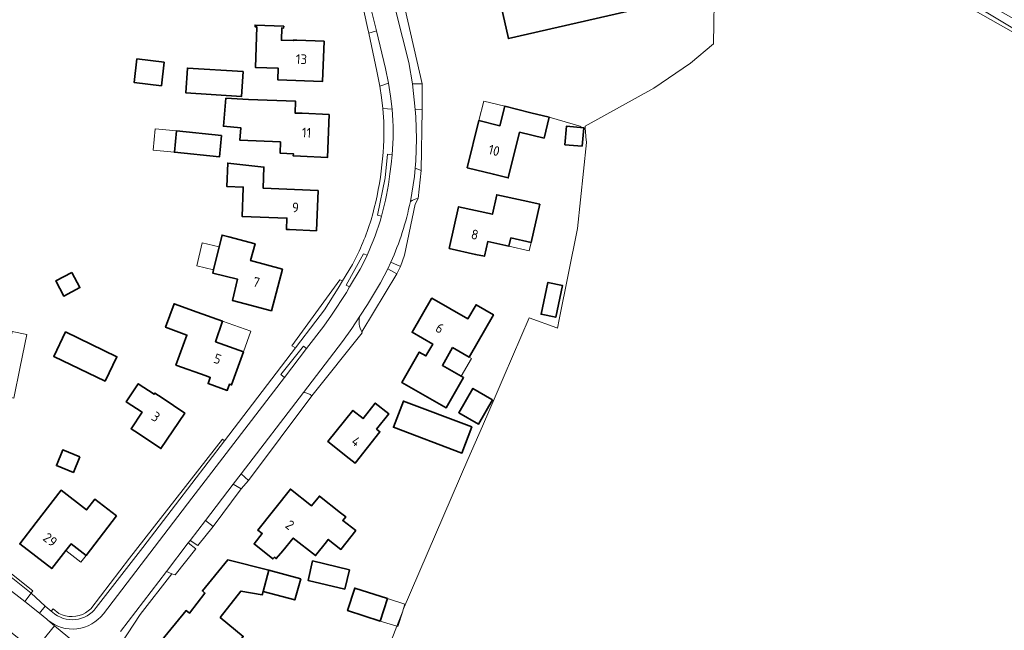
# Model space of a CAD drawing. Header units: metres. Extents: x 178952 to 185583, y 415201 to 419317.
# Tile 62 of 165: x 182382 to 182564, y 416864 to 416977. Entities that reach past the tile are written whole.
import ezdxf
from ezdxf.enums import TextEntityAlignment as Align

# ---------------------------------------------------------------- set-up
doc = ezdxf.new("R2010")
doc.units = ezdxf.units.M
for name, color, linetype, lineweight in [('B-XX-GR-BEPLANTING_CULTUUR_BODEMBEDEKKER-GV', 253, 'Continuous', 18), ('B-XX-GR-BEPLANTING_CULTUUR_HEESTERS-GV', 253, 'Continuous', 18), ('B-XX-GR-HAAG-G', 253, 'GR-HAAG1', 13), ('B-XX-GR-HAAG-GV', 253, 'Continuous', 13), ('B-XX-OG-BEBOUWING-GV', 252, 'Continuous', 35), ('B-XX-OG-BEBOUWING-T18', 252, 'Continuous', 18), ('B-XX-OG-BEBOUWING_OVERBOUWING-GV', 252, 'Continuous', 18), ('B-XX-OG-BEBOUWING_SCHUUR-GV', 252, 'Continuous', 35), ('B-XX-OG-TERREIN_CULTUURSCHEIDING-GV', 253, 'Continuous', 18), ('B-XX-OG-TERREIN_ERF-GV', 253, 'Continuous', 18), ('B-XX-OG-TERREIN_ONBEGROEID-GV', 253, 'Continuous', 18), ('B-XX-OG-WATER_SLOOT-GV', 253, 'Continuous', 18), ('B-XX-OG-WEG-GV', 253, 'Continuous', 18), ('B-XX-VH-VERHARDING_ASFALT-GV', 251, 'Continuous', 18), ('B-XX-VH-VERHARDING_BEDRIJFSVLOERPLAAT-GV', 251, 'Continuous', 18), ('B-XX-VH-VERHARDING_BETONSTRAATSTEEN-GV', 251, 'Continuous', 18), ('B-XX-VH-VERHARDING_GRASBETONSTEEN-GV', 251, 'Continuous', 18), ('B-XX-VH-VERHARDING_TEGEL-GV', 251, 'Continuous', 18)]:
    doc.layers.add(name, color=color, linetype=linetype, lineweight=lineweight)
doc.styles.add('NLCS-ISO-M-T18', font='NLCS-ISO.ttf', dxfattribs={"height": 1.8})
doc.linetypes.add('GR-HAAG1', pattern='A,6,[176,NLCS.SHX,S=0.125,R=0,X=0,Y=0],-2', length=8)

msp = doc.modelspace()

# ---------------------------------------------------------------- linework, layer by layer
at = {"layer": 'B-XX-GR-BEPLANTING_CULTUUR_BODEMBEDEKKER-GV'}
msp.add_lwpolyline([(182454.945, 416960.281, -0.0383119), (182454.921, 416949.475)], format="xyb", dxfattribs=at)
for points in [[(182454.921, 416949.475), (182456.009, 416949.056), (182456.202, 416960.25)], [(182456.202, 416960.25), (182454.945, 416960.281)]]:
    msp.add_lwpolyline(points, dxfattribs=at)
at = {"layer": 'B-XX-GR-BEPLANTING_CULTUUR_HEESTERS-GV'}
msp.add_lwpolyline([(182450.25, 416982.896), (182453.754, 416968.972), (182454.432, 416965.024), (182456.185, 416965.056), (182453.045, 416978.786)], dxfattribs=at)
at = {"layer": 'B-XX-GR-HAAG-G', "ltscale": 0.2, "flags": 128}
msp.add_lwpolyline([(182479.665, 416958.849), (182485.517, 416957.155)], dxfattribs=at)
at = {"layer": 'B-XX-GR-HAAG-GV'}
for points in [[(182436.62, 416921.182), (182438.17, 416923.301), (182440.73, 416927.271), (182441.541, 416928.628), (182441.04, 416928.833), (182432.176, 416916.631), (182432.856, 416916.26)], [(182373.99, 416879.64), (182373.525, 416879.359), (182384.071, 416870.968), (182384.351, 416871.371)]]:
    msp.add_lwpolyline(points, close=True, dxfattribs=at)
msp.add_lwpolyline([(182396.07, 416868.301), (182404.66, 416879.382), (182419.76, 416899.131), (182419.385, 416899.404), (182402.193, 416877.436), (182395.095, 416868.097), (182394.614, 416867.681), (182394.085, 416867.328), (182393.515, 416867.044), (182392.915, 416866.833), (182392.293, 416866.7), (182391.659, 416866.645), (182391.024, 416866.671), (182390.396, 416866.775), (182389.787, 416866.958), (182389.166, 416867.237), (182388.138, 416868.083), (182387.782, 416867.646), (182388.021, 416867.45)], dxfattribs=at)
msp.add_lwpolyline([(182388.021, 416867.45, 0.4456422), (182396.07, 416868.301)], format="xyb", dxfattribs=at)
at = {"layer": 'B-XX-OG-BEBOUWING-GV'}
for points in [[(182499.3, 416997.151), (182468.39, 416990.032), (182472.111, 416973.386), (182503.13, 416980.542)], [(182438.11, 416972.922), (182433.11, 416973.101), (182432.442, 416973.123), (182432.438, 416973.013), (182430.246, 416973.084), (182430.319, 416975.353), (182430.649, 416975.343), (182430.659, 416975.663), (182425.391, 416975.897), (182425.38, 416975.578), (182425.7, 416975.567), (182425.449, 416968.061), (182429.657, 416967.92), (182429.585, 416965.767), (182437.85, 416965.491)], [(182408.603, 416969.034), (182403.597, 416969.621), (182403.085, 416965.251), (182408.091, 416964.664)], [(182423.156, 416967.296), (182412.911, 416967.948), (182412.619, 416963.344), (182422.864, 416962.692)], [(182439.08, 416959.382), (182434.08, 416959.592), (182432.769, 416959.643), (182432.845, 416961.822), (182424.195, 416962.124), (182420.015, 416962.362), (182419.54, 416957.198), (182422.749, 416956.921), (182422.583, 416954.628), (182430.07, 416954.303), (182430.035, 416952.218), (182432.454, 416952.117), (182432.438, 416951.712), (182433.76, 416951.66), (182438.75, 416951.45)], [(182474.169, 416956.119), (182478.718, 416954.999), (182479.665, 416958.849), (182476.29, 416959.68), (182471.44, 416960.881), (182470.55, 416957.29), (182466.68, 416958.252), (182464.52, 416949.522), (182469.37, 416948.32), (182472.086, 416947.652)], [(182419.2, 416955.471), (182410.912, 416956.324), (182410.507, 416952.391), (182418.795, 416951.538)], [(182437.02, 416945.342), (182426.85, 416945.772), (182427.005, 416949.662), (182420.334, 416950.385), (182420.153, 416946.087), (182423.19, 416945.953), (182423.194, 416945.836), (182423.018, 416940.529), (182431.253, 416940.244), (182431.181, 416938.115), (182431.71, 416938.101), (182436.7, 416937.891)], [(182477.895, 416942.782), (182474.85, 416943.462), (182469.97, 416944.551), (182469.16, 416940.942), (182462.93, 416942.341), (182461.2, 416934.631), (182466.08, 416933.54), (182467.687, 416933.179), (182468.3, 416935.906), (182472.225, 416935.024), (182472.572, 416936.578), (182476.324, 416935.74)], [(182430.44, 416930.801), (182424.55, 416932.38), (182425.37, 416935.461), (182420.54, 416936.751), (182419.283, 416937.087), (182418.755, 416934.917), (182417.723, 416930.68), (182417.574, 416930.069), (182422.158, 416928.952), (182421.203, 416925.033), (182423.56, 416924.402), (182428.39, 416923.11)], [(182461.827, 416916.315), (182464.86, 416914.569), (182469.36, 416922.386), (182466.144, 416924.237), (182464.653, 416921.645), (182457.997, 416925.477), (182457.93, 416925.361), (182454.35, 416919.141), (182458.155, 416916.952), (182456.908, 416914.784), (182455.66, 416915.503), (182452.432, 416909.895), (182460.614, 416905.186), (182463.841, 416910.794), (182463.408, 416911.043), (182459.941, 416913.038)], [(182418.051, 416917.401), (182419.395, 416921.179), (182414.684, 416922.855), (182410.442, 416924.404), (182408.863, 416920.077), (182412.794, 416918.642), (182410.768, 416913.093), (182416.338, 416911.095), (182417.12, 416910.817), (182416.712, 416909.673), (182420.243, 416908.411), (182420.653, 416909.56), (182421.049, 416909.419), (182423.233, 416915.557)], [(182390.411, 416919.201), (182388.24, 416914.704), (182397.722, 416910.127), (182399.893, 416914.624)], [(182408.25, 416907.012), (182406.904, 416907.913), (182406.754, 416907.689), (182403.831, 416909.647), (182401.606, 416906.325), (182404.529, 416904.367), (182402.504, 416901.343), (182403.85, 416900.442), (182408.01, 416897.661), (182412.4, 416904.241)], [(182447.806, 416901.248), (182450.05, 416904.082), (182447.57, 416906.062), (182445.3, 416903.21), (182443.42, 416904.712), (182438.82, 416898.95), (182442.74, 416895.83), (182443.834, 416894.994), (182448.402, 416900.777)], [(182465.36, 416901.657), (182452.736, 416906.427), (182450.914, 416901.604), (182463.538, 416896.834)], [(182399.828, 416885.225), (182395.793, 416888.327), (182394.265, 416886.353), (182389.598, 416889.965), (182385.015, 416884.034), (182381.958, 416880.078), (182387.876, 416875.502), (182390.463, 416878.835), (182391.425, 416880.074), (182394.202, 416877.937)], [(182443.942, 416882.513), (182441.569, 416884.39), (182442.103, 416885.065), (182441.16, 416885.811), (182437.24, 416888.911), (182435.81, 416887.102), (182431.89, 416890.2), (182425.88, 416882.622), (182426.702, 416881.97), (182425.185, 416880.05), (182428.678, 416877.289), (182428.977, 416877.605), (182429.276, 416877.359), (182430.508, 416878.809), (182432.428, 416881.139), (182436.535, 416877.897), (182438.546, 416880.444), (182438.898, 416880.89), (182441.212, 416879.06)], [(182418.955, 416866.488), (182422.771, 416871.35), (182426.718, 416870.664), (182426.88, 416871.276), (182427.929, 416875.238), (182420.354, 416877.102), (182415.663, 416871.379), (182416.135, 416870.992), (182413.26, 416867.29), (182412.69, 416867.752), (182405.92, 416859.492), (182414.82, 416852.271), (182417.97, 416856.152), (182423.194, 416862.984)], [(182442.783, 416875.305), (182435.999, 416876.909), (182435.152, 416873.328), (182441.936, 416871.724)], [(182449.818, 416869.962), (182443.786, 416871.897), (182442.455, 416867.748), (182448.487, 416865.813)]]:
    msp.add_lwpolyline(points, close=True, dxfattribs=at)
at = {"layer": 'B-XX-OG-BEBOUWING_OVERBOUWING-GV'}
for points in [[(182471.44, 416960.881), (182467.568, 416961.84), (182466.68, 416958.252), (182470.55, 416957.29)], [(182410.912, 416956.324), (182406.979, 416956.729), (182406.574, 416952.796), (182410.507, 416952.391)], [(182476.324, 416935.74), (182472.572, 416936.578), (182472.225, 416935.024), (182475.976, 416934.182)], [(182418.755, 416934.917), (182415.646, 416935.675), (182414.614, 416931.437), (182417.723, 416930.68)], [(182424.577, 416919.335), (182419.395, 416921.179), (182418.051, 416917.401), (182423.233, 416915.557)], [(182383.272, 416918.711), (182380.596, 416919.264), (182379.429, 416913.612), (182380.221, 416913.448), (182380.164, 416913.17), (182378.968, 416907.386), (182380.851, 416906.997), (182382.047, 416912.781)], [(182465.294, 416914.32), (182464.86, 416914.57), (182461.827, 416916.315), (182459.941, 416913.038), (182463.408, 416911.043)], [(182391.425, 416880.074), (182390.463, 416878.835), (182393.24, 416876.691), (182394.202, 416877.937)], [(182452.703, 416867.931), (182453.018, 416868.911), (182449.818, 416869.962), (182449.416, 416868.708), (182448.487, 416865.813), (182451.535, 416864.843), (182451.694, 416864.792), (182452.621, 416867.674)]]:
    msp.add_lwpolyline(points, close=True, dxfattribs=at)
at = {"layer": 'B-XX-OG-BEBOUWING_SCHUUR-GV'}
for points in [[(182482.547, 416953.796), (182485.729, 416953.532), (182486.011, 416956.932), (182482.828, 416957.195)], [(182391.576, 416930.191), (182388.605, 416928.621), (182390.08, 416925.829), (182393.051, 416927.399)], [(182481.607, 416925.44), (182482.11, 416927.776), (182479.405, 416928.358), (182478.902, 416926.024), (182478.141, 416922.493), (182480.847, 416921.91)], [(182469.199, 416906.696), (182469.09, 416906.759), (182465.559, 416908.791), (182462.965, 416904.284), (182466.605, 416902.189)], [(182393.021, 416896.161), (182389.908, 416897.42), (182388.74, 416894.533), (182391.853, 416893.274)], [(182433.805, 416873.639), (182427.929, 416875.238), (182426.88, 416871.276), (182432.694, 416869.718)]]:
    msp.add_lwpolyline(points, close=True, dxfattribs=at)
at = {"layer": 'B-XX-OG-TERREIN_CULTUURSCHEIDING-GV'}
for points in [[(182510.131, 416983.813), (182509.973, 416972.448), (182505.716, 416968.825), (182498.924, 416964.206), (182486.267, 416957.195), (182486.29, 416956.932), (182486.426, 416955.37), (182486.435, 416955.26), (182486.528, 416954.195), (182484.863, 416938.305), (182481.475, 416921.482), (182481.159, 416919.917), (182481.07, 416919.949), (182475.953, 416921.828), (182471.318, 416911.077), (182469.846, 416907.661), (182467.313, 416901.784), (182464.663, 416895.637), (182452.717, 416867.926), (182452.621, 416867.674), (182451.535, 416864.843), (182449.155, 416858.638)], [(182569.99, 416971.841), (182556.386, 416979.545)]]:
    msp.add_lwpolyline(points, dxfattribs=at)
at = {"layer": 'B-XX-OG-TERREIN_ERF-GV'}
for points in [[(182449.13, 416958.083), (182448.972, 416960.447), (182448.738, 416962.534), (182448.414, 416964.627), (182447.84, 416967.402), (182446.346, 416974.362), (182446.108, 416975.441), (182445.116, 416979.939), (182441.071, 416990.609), (182438.237, 416996.567), (182433.299, 417005.774)], [(182449.155, 416858.638), (182451.535, 416864.843), (182452.621, 416867.674), (182452.717, 416867.926), (182464.663, 416895.637), (182467.313, 416901.784), (182469.846, 416907.661), (182471.318, 416911.077), (182475.953, 416921.828), (182481.07, 416919.949), (182481.159, 416919.917), (182481.475, 416921.482), (182484.863, 416938.305), (182486.528, 416954.195), (182486.435, 416955.26), (182486.426, 416955.37), (182486.29, 416956.932), (182486.267, 416957.195), (182498.924, 416964.206), (182505.716, 416968.825), (182509.973, 416972.448), (182510.131, 416983.813)], [(182453.045, 416978.786), (182456.185, 416965.056), (182456.202, 416960.25), (182456.009, 416949.056), (182455.485, 416943.854), (182454.899, 416942.803), (182452.962, 416933.379), (182452.183, 416931.322), (182451.509, 416929.961), (182445.058, 416919.237), (182445.156, 416919.073), (182435.861, 416907.432), (182424.186, 416891.784), (182422.793, 416890.21), (182417.631, 416883.252), (182414.826, 416879.749), (182413.388, 416880.665), (182413.06, 416880.237), (182414.423, 416879.166), (182410.633, 416874.333), (182410.021, 416874.564), (182404.196, 416867.004), (182400.68, 416861.691)], [(182373.99, 416879.64), (182384.351, 416871.371), (182384.071, 416870.968), (182386.65, 416868.572), (182387.782, 416867.646), (182388.138, 416868.083), (182389.166, 416867.237), (182389.787, 416866.958), (182390.396, 416866.775), (182391.024, 416866.671), (182391.659, 416866.645), (182392.293, 416866.7), (182392.915, 416866.833), (182393.515, 416867.044), (182394.085, 416867.328), (182394.614, 416867.681), (182395.095, 416868.097), (182402.193, 416877.436), (182419.385, 416899.404), (182419.76, 416899.131), (182432.856, 416916.26), (182432.176, 416916.631), (182441.04, 416928.833), (182441.541, 416928.628), (182443.341, 416931.643)]]:
    msp.add_lwpolyline(points, dxfattribs=at)
for points in [[(182472.111, 416973.386), (182468.39, 416990.032), (182499.3, 416997.151), (182503.13, 416980.542)], [(182438.11, 416972.922), (182437.85, 416965.491), (182429.585, 416965.767), (182429.657, 416967.92), (182425.449, 416968.061), (182425.7, 416975.567), (182425.38, 416975.578), (182425.391, 416975.897), (182430.659, 416975.663), (182430.649, 416975.343), (182430.319, 416975.353), (182430.246, 416973.084), (182432.438, 416973.013), (182432.442, 416973.123), (182433.11, 416973.101)], [(182408.603, 416969.034), (182408.091, 416964.664), (182403.085, 416965.251), (182403.597, 416969.621)], [(182423.156, 416967.296), (182422.864, 416962.692), (182412.619, 416963.344), (182412.911, 416967.948)], [(182439.08, 416959.382), (182438.75, 416951.45), (182433.76, 416951.66), (182432.438, 416951.712), (182432.454, 416952.117), (182430.035, 416952.218), (182430.07, 416954.303), (182422.583, 416954.628), (182422.749, 416956.921), (182419.54, 416957.198), (182420.015, 416962.362), (182424.195, 416962.124), (182432.845, 416961.822), (182432.769, 416959.643), (182434.08, 416959.592)], [(182464.52, 416949.522), (182466.68, 416958.252), (182470.55, 416957.29), (182471.44, 416960.881), (182476.29, 416959.68), (182479.665, 416958.849), (182478.718, 416954.999), (182474.169, 416956.119), (182472.086, 416947.652), (182469.37, 416948.32)], [(182419.2, 416955.471), (182418.795, 416951.538), (182410.507, 416952.391), (182410.912, 416956.324)], [(182437.02, 416945.342), (182436.7, 416937.891), (182431.71, 416938.101), (182431.181, 416938.115), (182431.253, 416940.244), (182423.018, 416940.529), (182423.194, 416945.836), (182423.19, 416945.953), (182420.153, 416946.087), (182420.334, 416950.385), (182427.005, 416949.662), (182426.85, 416945.772)], [(182461.2, 416934.631), (182462.93, 416942.341), (182469.16, 416940.942), (182469.97, 416944.551), (182474.85, 416943.462), (182477.895, 416942.782), (182476.324, 416935.74), (182472.572, 416936.578), (182472.225, 416935.024), (182468.3, 416935.906), (182467.687, 416933.179), (182466.08, 416933.54)], [(182430.44, 416930.801), (182428.39, 416923.11), (182423.56, 416924.402), (182421.203, 416925.033), (182422.158, 416928.952), (182417.574, 416930.069), (182417.723, 416930.68), (182418.755, 416934.917), (182419.283, 416937.087), (182420.54, 416936.751), (182425.37, 416935.461), (182424.55, 416932.38)], [(182452.432, 416909.895), (182455.66, 416915.503), (182456.908, 416914.784), (182458.155, 416916.952), (182454.35, 416919.141), (182457.93, 416925.361), (182457.997, 416925.477), (182464.653, 416921.645), (182466.144, 416924.237), (182469.36, 416922.386), (182464.86, 416914.569), (182461.827, 416916.315), (182459.941, 416913.038), (182463.408, 416911.043), (182463.841, 416910.794), (182460.614, 416905.186)], [(182423.233, 416915.557), (182421.049, 416909.419), (182420.653, 416909.56), (182420.243, 416908.411), (182416.712, 416909.673), (182417.12, 416910.817), (182416.338, 416911.095), (182410.768, 416913.093), (182412.794, 416918.642), (182408.863, 416920.077), (182410.442, 416924.404), (182414.684, 416922.855), (182419.395, 416921.179), (182418.051, 416917.401)], [(182390.411, 416919.201), (182399.893, 416914.624), (182397.722, 416910.127), (182388.24, 416914.704)], [(182408.25, 416907.012), (182412.4, 416904.241), (182408.01, 416897.661), (182403.85, 416900.442), (182402.504, 416901.343), (182404.529, 416904.367), (182401.606, 416906.325), (182403.831, 416909.647), (182406.754, 416907.689), (182406.904, 416907.913)], [(182442.74, 416895.83), (182438.82, 416898.95), (182443.42, 416904.712), (182445.3, 416903.21), (182447.57, 416906.062), (182450.05, 416904.082), (182447.806, 416901.248), (182448.402, 416900.777), (182443.834, 416894.994)], [(182450.914, 416901.604), (182452.736, 416906.427), (182465.36, 416901.657), (182463.538, 416896.834)], [(182390.463, 416878.835), (182387.876, 416875.502), (182381.958, 416880.078), (182385.015, 416884.034), (182389.598, 416889.965), (182394.265, 416886.353), (182395.793, 416888.327), (182399.828, 416885.225), (182394.202, 416877.937), (182391.425, 416880.074)], [(182425.185, 416880.05), (182426.702, 416881.97), (182425.88, 416882.622), (182431.89, 416890.2), (182435.81, 416887.102), (182437.24, 416888.911), (182441.16, 416885.811), (182442.103, 416885.065), (182441.569, 416884.39), (182443.942, 416882.513), (182441.212, 416879.06), (182438.898, 416880.89), (182438.546, 416880.444), (182436.535, 416877.897), (182432.428, 416881.139), (182430.508, 416878.809), (182429.276, 416877.359), (182428.977, 416877.605), (182428.678, 416877.289)], [(182405.92, 416859.492), (182412.69, 416867.752), (182413.26, 416867.29), (182416.135, 416870.992), (182415.663, 416871.379), (182420.354, 416877.102), (182427.929, 416875.238), (182426.88, 416871.276), (182426.718, 416870.664), (182422.771, 416871.35), (182418.955, 416866.488), (182423.194, 416862.984), (182417.97, 416856.152), (182414.82, 416852.271)], [(182435.152, 416873.328), (182435.999, 416876.909), (182442.783, 416875.305), (182441.936, 416871.724)], [(182442.455, 416867.748), (182443.786, 416871.897), (182449.818, 416869.962), (182448.487, 416865.813)]]:
    msp.add_lwpolyline(points, close=True, dxfattribs=at)
for points in [[(182446.781, 416939.915, 0.0775527), (182449.13, 416958.083)], [(182443.341, 416931.643, 0.0464349), (182446.781, 416939.915)]]:
    msp.add_lwpolyline(points, format="xyb", dxfattribs=at)
at = {"layer": 'B-XX-OG-TERREIN_ONBEGROEID-GV'}
for points in [[(182438.17, 416923.301), (182440.73, 416927.271), (182441.541, 416928.628), (182441.04, 416928.833), (182432.176, 416916.631), (182432.856, 416916.26), (182436.62, 416921.182)], [(182373.99, 416879.64), (182373.525, 416879.359), (182384.071, 416870.968), (182384.351, 416871.371)]]:
    msp.add_lwpolyline(points, close=True, dxfattribs=at)
for points in [[(182419.76, 416899.131), (182419.385, 416899.404), (182402.193, 416877.436), (182395.095, 416868.097), (182394.614, 416867.681), (182394.085, 416867.328), (182393.515, 416867.044), (182392.915, 416866.833), (182392.293, 416866.7), (182391.659, 416866.645), (182391.024, 416866.671), (182390.396, 416866.775), (182389.787, 416866.958), (182389.166, 416867.237), (182388.138, 416868.083), (182387.782, 416867.646), (182388.021, 416867.45)], [(182396.07, 416868.301), (182404.66, 416879.382), (182419.76, 416899.131)]]:
    msp.add_lwpolyline(points, dxfattribs=at)
msp.add_lwpolyline([(182388.021, 416867.45, 0.4456422), (182396.07, 416868.301)], format="xyb", dxfattribs=at)
at = {"layer": 'B-XX-OG-WATER_SLOOT-GV'}
msp.add_lwpolyline([(182571.11, 416973.819), (182559.204, 416980.545), (182551.993, 416984.56), (182546.736, 416987.325), (182546.576, 416987.617), (182546.767, 416987.861), (182552.413, 416984.779), (182560.896, 416979.999), (182561.336, 416980.753), (182555.477, 416984.128), (182546.645, 416988.985), (182546.235, 416988.878), (182545.818, 416988.585), (182545.599, 416988.144), (182545.253, 416987.445), (182545.382, 416986.995), (182545.802, 416986.365), (182546.945, 416985.68), (182553.834, 416982.02), (182554.281, 416981.902), (182570.261, 416972.321)], dxfattribs=at)
at = {"layer": 'B-XX-OG-WEG-GV'}
for points in [[(182570.261, 416972.321), (182554.281, 416981.902)], [(182556.386, 416979.545), (182569.99, 416971.841)]]:
    msp.add_lwpolyline(points, dxfattribs=at)
at = {"layer": 'B-XX-VH-VERHARDING_ASFALT-GV'}
for points in [[(182454.945, 416960.281), (182454.432, 416965.024), (182453.754, 416968.972), (182450.25, 416982.896), (182449.689, 416985.127), (182448.868, 416987.101), (182448.59, 416987.768), (182447.442, 416990.528), (182440.446, 417004.689), (182438.868, 417008.924)], [(182434.73, 417006.611), (182439.215, 416998.107), (182442.317, 416991.493), (182444.185, 416987.391), (182445.224, 416984.541), (182446.283, 416980.787), (182447.78, 416974.8), (182449.451, 416967.845), (182450.015, 416965.183), (182450.398, 416962.766), (182450.664, 416960.333)], [(182450.671, 416951.926), (182450.496, 416950.179), (182450.259, 416948.439)], [(182454.035, 416943.302), (182454.78, 416947.914), (182454.921, 416949.475)], [(182446.04, 416933.378), (182445.424, 416932.095), (182444.77, 416930.83), (182442.826, 416927.515), (182442.22, 416926.482), (182439.51, 416922.312), (182438.04, 416920.271), (182434.872, 416916.132), (182430.81, 416910.825), (182416.799, 416892.519), (182413.722, 416888.5), (182397.388, 416867.159)], [(182400.54, 416863.862), (182409.013, 416874.944), (182413.06, 416880.237), (182413.388, 416880.665), (182416.227, 416884.378), (182421.365, 416891.098), (182422.839, 416893.026), (182434.322, 416908.044), (182441.53, 416917.471), (182443.23, 416919.861), (182444.691, 416922.104), (182446.11, 416924.282), (182448.553, 416928.257), (182449.872, 416930.858), (182450.443, 416932.099)], [(182354.94, 416884.092), (182384.654, 416860.289), (182388.396, 416864.912), (182387.15, 416865.97), (182386.95, 416866.14), (182385.58, 416867.302), (182382.875, 416869.403), (182358.17, 416888.591)], [(182387.15, 416865.97), (182388.396, 416864.912), (182399.936, 416855.41), (182400.847, 416854.692)]]:
    msp.add_lwpolyline(points, dxfattribs=at)
for points in [[(182450.664, 416960.333, -0.0419889), (182450.671, 416951.926)], [(182454.921, 416949.475, 0.0383119), (182454.945, 416960.281)], [(182450.259, 416948.439, -0.0408152), (182448.722, 416940.622)], [(182450.443, 416932.099, 0.053897), (182454.035, 416943.302)], [(182448.722, 416940.622, -0.039486), (182446.04, 416933.378)], [(182397.388, 416867.159, -0.4236215), (182387.15, 416865.97)]]:
    msp.add_lwpolyline(points, format="xyb", dxfattribs=at)
at = {"layer": 'B-XX-VH-VERHARDING_BEDRIJFSVLOERPLAAT-GV'}
for points in [[(182339.472, 416903.048), (182332.279, 416906.846), (182323.203, 416911.255), (182318.976, 416910.905), (182322.59, 416909.451), (182327.26, 416907.412), (182336.21, 416902.942), (182340.74, 416900.391), (182345.9, 416897.302), (182352.04, 416893.152), (182358.17, 416888.591), (182382.875, 416869.403), (182384.071, 416870.968), (182373.525, 416879.359), (182370.209, 416881.208), (182355.808, 416892.32)], [(182384.071, 416870.968), (182382.875, 416869.403), (182385.58, 416867.302), (182386.65, 416868.572)]]:
    msp.add_lwpolyline(points, close=True, dxfattribs=at)
at = {"layer": 'B-XX-VH-VERHARDING_BETONSTRAATSTEEN-GV'}
for points in [[(182446.283, 416980.787), (182445.116, 416979.939), (182446.108, 416975.441), (182446.346, 416974.362), (182447.78, 416974.8)], [(182450.398, 416962.766), (182450.015, 416965.183), (182448.414, 416964.627), (182448.738, 416962.534), (182448.972, 416960.447), (182450.664, 416960.333)], [(182456.185, 416965.056), (182454.432, 416965.024), (182454.945, 416960.281), (182456.202, 416960.25)], [(182444.77, 416930.83), (182445.424, 416932.095), (182446.04, 416933.378), (182445.377, 416933.66), (182442.16, 416927.88), (182442.826, 416927.515)], [(182452.183, 416931.322), (182450.443, 416932.099), (182449.872, 416930.858), (182451.509, 416929.961)], [(182434.872, 416916.132), (182434.305, 416916.582), (182430.145, 416911.354), (182430.81, 416910.825)], [(182424.186, 416891.784), (182422.839, 416893.026), (182421.365, 416891.098), (182422.793, 416890.21)], [(182417.631, 416883.252), (182416.227, 416884.378), (182413.388, 416880.665), (182414.826, 416879.749)], [(182414.423, 416879.166), (182413.06, 416880.237), (182409.013, 416874.944), (182410.021, 416874.564), (182410.633, 416874.333)], [(182388.396, 416864.912), (182384.654, 416860.289), (182396.141, 416851.087), (182399.936, 416855.41)]]:
    msp.add_lwpolyline(points, close=True, dxfattribs=at)
for points in [[(182450.259, 416948.439), (182450.496, 416950.179), (182450.671, 416951.926), (182449.844, 416952.017), (182449.403, 416947.68), (182447.992, 416940.759), (182448.722, 416940.622)], [(182456.009, 416949.056), (182454.921, 416949.475), (182454.78, 416947.914), (182454.035, 416943.302)], [(182455.485, 416943.854), (182456.009, 416949.056)], [(182454.899, 416942.803), (182455.485, 416943.854)], [(182450.443, 416932.099), (182452.183, 416931.322), (182452.962, 416933.379), (182454.899, 416942.803)], [(182451.509, 416929.961), (182449.872, 416930.858), (182448.553, 416928.257), (182446.11, 416924.282), (182444.691, 416922.104)], [(182445.058, 416919.237), (182451.509, 416929.961)], [(182444.691, 416922.104), (182443.23, 416919.861), (182441.53, 416917.471), (182434.322, 416908.044)], [(182435.861, 416907.432), (182445.156, 416919.073)], [(182445.156, 416919.073), (182445.058, 416919.237)], [(182434.322, 416908.044), (182422.839, 416893.026), (182424.186, 416891.784), (182435.861, 416907.432)]]:
    msp.add_lwpolyline(points, dxfattribs=at)
for points in [[(182448.722, 416940.622, 0.0408152), (182450.259, 416948.439)], [(182454.035, 416943.302, -0.053897), (182450.443, 416932.099)], [(182454.035, 416943.302, -0.1170769), (182455.485, 416943.854)], [(182455.485, 416943.854, 0.1170769), (182454.035, 416943.302)], [(182445.058, 416919.237, -0.1970998), (182444.691, 416922.104)], [(182444.691, 416922.104, 0.1970998), (182445.058, 416919.237)], [(182434.322, 416908.044, -0.1677314), (182435.861, 416907.432)], [(182435.861, 416907.432, 0.1677314), (182434.322, 416908.044)]]:
    msp.add_lwpolyline(points, format="xyb", dxfattribs=at)
at = {"layer": 'B-XX-VH-VERHARDING_GRASBETONSTEEN-GV'}
msp.add_lwpolyline([(182422.793, 416890.21), (182421.365, 416891.098), (182416.227, 416884.378), (182417.631, 416883.252)], close=True, dxfattribs=at)
msp.add_lwpolyline([(182410.043, 416848.731), (182401.412, 416855.276), (182400.996, 416855.796), (182400.645, 416856.362), (182400.365, 416856.966), (182400.159, 416857.599), (182400.03, 416858.252), (182399.981, 416858.916), (182400.012, 416859.581), (182400.122, 416860.238), (182400.309, 416860.877), (182400.573, 416861.488), (182400.68, 416861.691), (182404.196, 416867.004), (182410.021, 416874.564), (182409.013, 416874.944), (182400.54, 416863.862)], dxfattribs=at)
at = {"layer": 'B-XX-VH-VERHARDING_TEGEL-GV'}
msp.add_lwpolyline([(182447.78, 416974.8), (182446.346, 416974.362), (182447.84, 416967.402), (182448.414, 416964.627), (182450.015, 416965.183), (182449.451, 416967.845)], close=True, dxfattribs=at)
for points in [[(182450.664, 416960.333), (182448.972, 416960.447), (182449.13, 416958.083)], [(182449.403, 416947.68), (182449.844, 416952.017), (182450.671, 416951.926)], [(182448.722, 416940.622), (182447.992, 416940.759), (182449.403, 416947.68)], [(182397.388, 416867.159), (182413.722, 416888.5), (182416.799, 416892.519), (182430.81, 416910.825), (182430.145, 416911.354), (182434.305, 416916.582), (182434.872, 416916.132), (182438.04, 416920.271), (182439.51, 416922.312), (182442.22, 416926.482), (182442.826, 416927.515), (182442.16, 416927.88), (182445.377, 416933.66), (182446.04, 416933.378)], [(182443.341, 416931.643), (182441.541, 416928.628), (182440.73, 416927.271), (182438.17, 416923.301), (182436.62, 416921.182), (182432.856, 416916.26), (182419.76, 416899.131), (182404.66, 416879.382), (182396.07, 416868.301)], [(182388.021, 416867.45), (182387.782, 416867.646), (182386.65, 416868.572), (182385.58, 416867.302), (182386.95, 416866.14), (182387.15, 416865.97)]]:
    msp.add_lwpolyline(points, dxfattribs=at)
for points in [[(182450.671, 416951.926, 0.0419889), (182450.664, 416960.333)], [(182449.13, 416958.083, -0.0775527), (182446.781, 416939.915)], [(182446.781, 416939.915, -0.0464349), (182443.341, 416931.643)], [(182446.04, 416933.378, 0.039486), (182448.722, 416940.622)], [(182387.15, 416865.97, 0.4236215), (182397.388, 416867.159)], [(182396.07, 416868.301, -0.4456422), (182388.021, 416867.45)]]:
    msp.add_lwpolyline(points, format="xyb", dxfattribs=at)

# ---------------------------------------------------------------- texts
at = {"layer": 'B-XX-OG-BEBOUWING-T18', "style": 'NLCS-ISO-M-T18'}
for s, rotation, p in [('13', 358, (182433.941, 416969.589)), ('11', 357.6, (182434.887, 416956.014)), ('10', 346.1, (182469.488, 416952.737)), ('9', 357.5, (182432.831, 416942.2)), ('8', 347.3, (182465.926, 416937.198)), ('7', 345, (182425.609, 416928.4)), ('6', 330.1, (182459.462, 416919.904)), ('5', 340.4, (182418.462, 416914.232)), ('3', 326.3, (182407.065, 416903.542)), ('4', 321.4, (182444.028, 416898.982)), ('2', 321.6, (182431.804, 416883.573)), ('29', 322.3, (182387.586, 416880.846))]:
    msp.add_text(s, height=1.8, rotation=rotation, dxfattribs=at).set_placement(p, align=Align.MIDDLE_CENTER)

doc.saveas('drawing.dxf')
